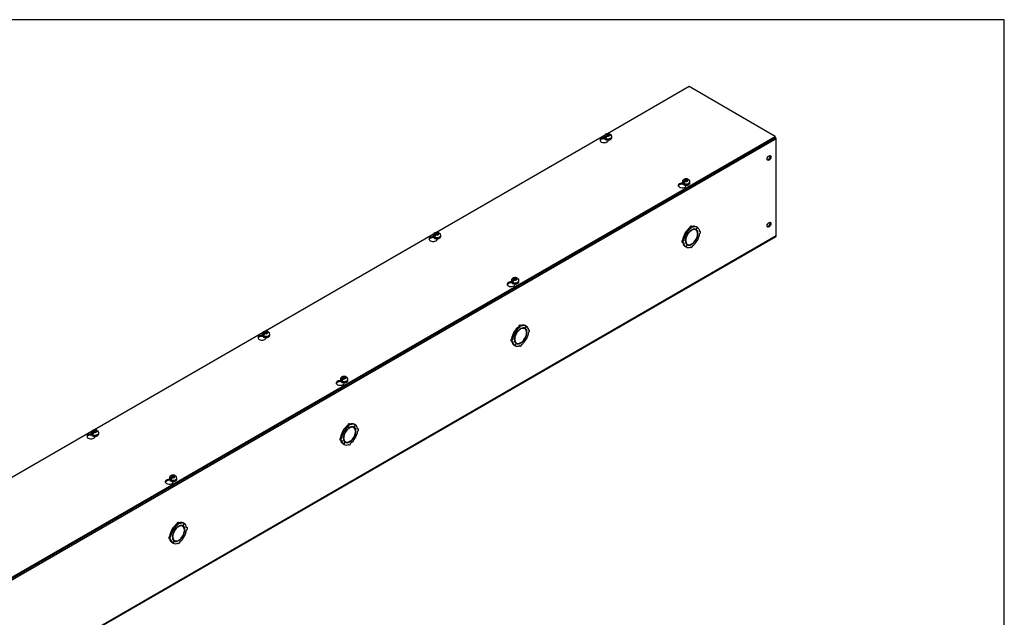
# Model space of a CAD drawing. Header units: inches. Extents: x 1 to 299, y -2 to 199.
# Tile 10 of 10: x 251 to 299, y 169 to 199. Entities that reach past the tile are written whole.
import ezdxf

# ---------------------------------------------------------------- set-up
doc = ezdxf.new("R2010")
doc.units = ezdxf.units.IN
doc.header["$MEASUREMENT"] = 0
for name, color, linetype in [('COM56309-3', 7, 'Continuous'), ('COM70723-6', 7, 'Continuous'), ('Default', 7, 'Continuous'), ('SCS19515', 7, 'Continuous')]:
    doc.layers.add(name, color=color, linetype=linetype)

# ---------------------------------------------------------------- blocks, each defined once
blk = doc.blocks.new('SE5')
at = {"layer": 'COM56309-3', "color": 7, "linetype": 'Continuous'}
for p, q in [((283.767, 195.607), (279.718, 193.27)), ((288.046, 193.137), (283.767, 195.607)), ((237.178, 163.768), (288.046, 193.137)), ((237.178, 163.722), (288.046, 193.09)), ((279.575, 193.187), (271.233, 188.371)), ((279.578, 193.014), (279.578, 193.023)), ((279.582, 193.017), (279.578, 193.014)), ((288.046, 193.09), (288.046, 193.137)), ((279.754, 192.93), (279.754, 192.959)), ((283.459, 190.773), (283.459, 190.782)), ((283.464, 190.776), (283.459, 190.773)), ((283.636, 190.689), (283.636, 190.718)), ((271.09, 188.288), (262.748, 183.472)), ((271.092, 188.115), (271.092, 188.124)), ((271.097, 188.118), (271.092, 188.115)), ((271.269, 188.031), (271.269, 188.06)), ((274.974, 185.874), (274.974, 185.883)), ((274.978, 185.877), (274.974, 185.874)), ((275.15, 185.79), (275.15, 185.819)), ((262.605, 183.389), (254.262, 178.573)), ((262.607, 183.216), (262.607, 183.225)), ((262.612, 183.219), (262.607, 183.216)), ((262.784, 183.132), (262.784, 183.161)), ((266.488, 180.975), (266.488, 180.984)), ((266.493, 180.978), (266.488, 180.975)), ((266.665, 180.891), (266.665, 180.92)), ((254.119, 178.49), (245.777, 173.674)), ((254.122, 178.317), (254.122, 178.326)), ((254.126, 178.32), (254.122, 178.317)), ((254.298, 178.233), (254.298, 178.262)), ((258.003, 176.077), (258.003, 176.085)), ((258.008, 176.079), (258.003, 176.077)), ((258.18, 175.992), (258.18, 176.021))]:
    blk.add_line(p, q, dxfattribs=at)
for centre, start_param, end_param in [((279.553, 192.945), 1.535805, 6.405229), ((279.553, 192.898), 1.448753, 2.938903), ((283.434, 190.704), 1.535805, 6.405229), ((283.434, 190.657), 1.448753, 2.941717), ((271.068, 188.046), 1.535805, 6.405229), ((271.068, 187.999), 1.448753, 2.938903), ((274.949, 185.805), 1.535805, 6.405229), ((274.949, 185.758), 1.448753, 2.941717), ((262.582, 183.147), 1.535805, 6.405229), ((262.582, 183.1), 1.448753, 2.938903), ((266.464, 180.906), 1.535805, 6.405229), ((266.464, 180.859), 1.448753, 2.941717), ((254.097, 178.248), 1.535805, 6.405229), ((254.097, 178.201), 1.448753, 2.938903), ((257.978, 176.007), 1.535805, 6.405229), ((257.978, 175.96), 1.448753, 2.941717)]:
    blk.add_ellipse(centre, major_axis=(0.203, 0), ratio=0.57735, start_param=start_param, end_param=end_param, dxfattribs=at)
at = {"layer": 'COM70723-6', "color": 7, "linetype": 'Continuous'}
for p, q in [((288.09, 193.02), (237.178, 163.626)), ((288.09, 188.215), (288.09, 193.02)), ((283.357, 190.765), (283.247, 190.702)), ((283.854, 188.569), (283.803, 188.599)), ((283.93, 188.649), (283.879, 188.678)), ((284.178, 188.626), (284.116, 188.518)), ((284.118, 188.517), (284.181, 188.625)), ((284.178, 188.626), (284.127, 188.656)), ((284.181, 188.625), (284.178, 188.626)), ((237.161, 158.782), (288.072, 188.175)), ((237.178, 158.821), (288.09, 188.215)), ((283.616, 188.299), (283.565, 188.328)), ((283.565, 188.328), (283.628, 188.292)), ((283.618, 188.303), (283.567, 188.332)), ((283.63, 188.296), (283.567, 188.332)), ((283.616, 188.299), (283.679, 188.263)), ((283.681, 188.266), (283.618, 188.303)), ((283.679, 188.263), (283.628, 188.292)), ((283.681, 188.266), (283.63, 188.296)), ((283.884, 188.467), (283.868, 188.476)), ((283.884, 188.467), (283.884, 188.487)), ((283.913, 188.503), (283.913, 188.483)), ((284.105, 188.496), (284.054, 188.525)), ((284.118, 188.517), (284.116, 188.518)), ((284.207, 188.333), (284.188, 188.344)), ((284.19, 188.323), (284.207, 188.333)), ((284.207, 188.301), (284.19, 188.29)), ((284.325, 188.421), (284.291, 188.441)), ((283.421, 187.885), (283.472, 187.856)), ((283.503, 187.961), (283.452, 187.991)), ((283.616, 187.652), (283.565, 187.681)), ((283.589, 187.976), (283.607, 187.987)), ((283.607, 187.954), (283.589, 187.944)), ((283.607, 187.987), (283.591, 187.996)), ((283.679, 187.76), (283.616, 187.652)), ((283.618, 187.651), (283.616, 187.652)), ((283.618, 187.651), (283.681, 187.759)), ((283.641, 187.811), (283.692, 187.781)), ((283.681, 187.759), (283.679, 187.76)), ((283.833, 187.648), (283.867, 187.628)), ((283.884, 187.773), (283.865, 187.785)), ((283.884, 187.773), (283.884, 187.794)), ((283.913, 187.81), (283.913, 187.79)), ((284.116, 188.01), (284.104, 188.018)), ((284.118, 188.014), (284.106, 188.021)), ((284.116, 188.01), (284.178, 187.974)), ((284.181, 187.978), (284.118, 188.014)), ((274.871, 185.866), (274.761, 185.803)), ((275.369, 183.67), (275.318, 183.7)), ((275.444, 183.75), (275.393, 183.779)), ((275.693, 183.727), (275.631, 183.619)), ((275.633, 183.618), (275.696, 183.726)), ((275.693, 183.727), (275.642, 183.757)), ((275.696, 183.726), (275.693, 183.727)), ((275.131, 183.4), (275.08, 183.429)), ((275.08, 183.429), (275.142, 183.393)), ((275.133, 183.404), (275.082, 183.433)), ((275.144, 183.397), (275.082, 183.433)), ((275.131, 183.4), (275.193, 183.364)), ((275.195, 183.367), (275.133, 183.404)), ((275.193, 183.364), (275.142, 183.393)), ((275.195, 183.367), (275.144, 183.397)), ((275.399, 183.568), (275.382, 183.577)), ((275.399, 183.568), (275.399, 183.588)), ((275.427, 183.604), (275.427, 183.584)), ((275.619, 183.597), (275.568, 183.626)), ((275.633, 183.618), (275.631, 183.619)), ((275.722, 183.434), (275.703, 183.445)), ((275.704, 183.424), (275.722, 183.434)), ((275.722, 183.402), (275.704, 183.391)), ((275.84, 183.522), (275.805, 183.542)), ((274.936, 182.987), (274.987, 182.957)), ((275.018, 183.062), (274.967, 183.092)), ((275.131, 182.753), (275.08, 182.782)), ((275.104, 183.077), (275.122, 183.088)), ((275.122, 183.055), (275.104, 183.045)), ((275.122, 183.088), (275.105, 183.097)), ((275.193, 182.861), (275.131, 182.753)), ((275.133, 182.752), (275.131, 182.753)), ((275.133, 182.752), (275.195, 182.86)), ((275.156, 182.912), (275.207, 182.882)), ((275.195, 182.86), (275.193, 182.861)), ((275.348, 182.749), (275.382, 182.729)), ((275.399, 182.874), (275.38, 182.886)), ((275.399, 182.874), (275.399, 182.895)), ((275.427, 182.911), (275.427, 182.891)), ((275.631, 183.112), (275.618, 183.119)), ((275.633, 183.115), (275.62, 183.122)), ((275.631, 183.112), (275.693, 183.075)), ((275.696, 183.079), (275.633, 183.115)), ((266.386, 180.967), (266.276, 180.904)), ((266.959, 178.851), (266.908, 178.88)), ((267.208, 178.828), (267.146, 178.72)), ((267.148, 178.719), (267.21, 178.827)), ((267.208, 178.828), (267.157, 178.858)), ((267.21, 178.827), (267.208, 178.828)), ((266.645, 178.501), (266.594, 178.53)), ((266.594, 178.53), (266.657, 178.495)), ((266.648, 178.505), (266.597, 178.534)), ((266.659, 178.498), (266.597, 178.534)), ((266.645, 178.501), (266.708, 178.465)), ((266.71, 178.468), (266.648, 178.505)), ((266.708, 178.465), (266.657, 178.495)), ((266.71, 178.468), (266.659, 178.498)), ((266.884, 178.771), (266.833, 178.801)), ((266.914, 178.669), (266.897, 178.678)), ((266.914, 178.669), (266.914, 178.689)), ((266.942, 178.705), (266.942, 178.685)), ((267.134, 178.698), (267.083, 178.727)), ((267.148, 178.719), (267.146, 178.72)), ((267.237, 178.535), (267.218, 178.546)), ((267.219, 178.525), (267.237, 178.535)), ((267.237, 178.503), (267.219, 178.492)), ((267.354, 178.623), (267.32, 178.643)), ((266.45, 178.088), (266.501, 178.058)), ((266.533, 178.163), (266.482, 178.193)), ((266.645, 177.854), (266.594, 177.883)), ((266.619, 178.178), (266.636, 178.189)), ((266.636, 178.156), (266.619, 178.146)), ((266.636, 178.189), (266.62, 178.198)), ((266.708, 177.962), (266.645, 177.854)), ((266.648, 177.853), (266.645, 177.854)), ((266.648, 177.853), (266.71, 177.961)), ((266.671, 178.013), (266.722, 177.983)), ((266.71, 177.961), (266.708, 177.962)), ((266.862, 177.85), (266.897, 177.83)), ((266.914, 177.975), (266.894, 177.987)), ((266.914, 177.975), (266.914, 177.996)), ((266.942, 178.012), (266.942, 177.992)), ((267.146, 178.213), (267.133, 178.22)), ((267.148, 178.216), (267.135, 178.223)), ((267.146, 178.213), (267.208, 178.176)), ((267.21, 178.18), (267.148, 178.216)), ((257.901, 176.068), (257.791, 176.005)), ((258.474, 173.952), (258.423, 173.981)), ((258.723, 173.929), (258.66, 173.821)), ((258.662, 173.82), (258.725, 173.928)), ((258.723, 173.929), (258.672, 173.959)), ((258.725, 173.928), (258.723, 173.929)), ((258.16, 173.602), (258.109, 173.631)), ((258.109, 173.631), (258.172, 173.596)), ((258.163, 173.606), (258.112, 173.635)), ((258.174, 173.599), (258.112, 173.635)), ((258.16, 173.602), (258.223, 173.566)), ((258.225, 173.569), (258.163, 173.606)), ((258.223, 173.566), (258.172, 173.596)), ((258.225, 173.569), (258.174, 173.599)), ((258.398, 173.872), (258.347, 173.902)), ((258.428, 173.77), (258.412, 173.779)), ((258.428, 173.77), (258.428, 173.79)), ((258.457, 173.807), (258.457, 173.786)), ((258.649, 173.799), (258.598, 173.828)), ((258.662, 173.82), (258.66, 173.821)), ((258.752, 173.636), (258.732, 173.647)), ((258.734, 173.626), (258.752, 173.636)), ((258.752, 173.604), (258.734, 173.593)), ((258.869, 173.724), (258.835, 173.744)), ((257.965, 173.189), (258.016, 173.159)), ((258.047, 173.264), (257.996, 173.294)), ((258.16, 172.955), (258.109, 172.984)), ((258.133, 173.279), (258.151, 173.29)), ((258.151, 173.257), (258.133, 173.247)), ((258.151, 173.29), (258.135, 173.299)), ((258.223, 173.063), (258.16, 172.955)), ((258.163, 172.954), (258.16, 172.955)), ((258.163, 172.954), (258.225, 173.062)), ((258.185, 173.114), (258.236, 173.084)), ((258.225, 173.062), (258.223, 173.063)), ((258.377, 172.951), (258.411, 172.931)), ((258.428, 173.076), (258.409, 173.088)), ((258.428, 173.076), (258.428, 173.097)), ((258.457, 173.113), (258.457, 173.093)), ((258.66, 173.314), (258.648, 173.321)), ((258.662, 173.317), (258.65, 173.324)), ((258.66, 173.314), (258.723, 173.277)), ((258.725, 173.281), (258.662, 173.317))]:
    blk.add_line(p, q, dxfattribs=at)
for centre, major_axis, start_param, end_param in [((288.029, 193.055), (0.043, -0.0745), 0.785398, 2.079418), ((287.696, 192.093), (0.066, 0.115), 3.44948, 5.975298), ((283.847, 188.168), (0.281, 0.487), 0.896739, 1.566433), ((283.847, 188.624), (-0.0312, -0.0541), 3.141593, 5.497787), ((283.898, 188.595), (-0.0313, -0.0541), 2.356194, 5.497787), ((283.847, 188.168), (0.281, 0.487), 0.004363, 0.620067), ((283.898, 188.138), (0.281, 0.487), 0.004363, 0.674057), ((283.898, 188.138), (0.281, 0.487), 5.609128, 6.278822), ((287.696, 188.78), (0.066, 0.115), 3.44948, 5.975298), ((283.847, 188.168), (-0.281, -0.487), 4.716752, 5.386446), ((283.898, 188.138), (-0.281, -0.487), 4.716752, 5.386446), ((283.898, 188.138), (-0.219, -0.379), 4.716752, 5.452057), ((283.898, 188.138), (-0.206, -0.357), 3.975495, 5.449283), ((283.898, 188.138), (0.281, 0.487), 0.896739, 1.566433), ((283.847, 188.168), (-0.206, -0.357), 4.707761, 4.717017), ((283.898, 188.138), (0.219, 0.379), 0.831128, 1.566433), ((283.898, 188.138), (-0.206, -0.357), 2.404698, 3.878487), ((283.898, 188.138), (0.219, 0.379), 0.004363, 0.739668), ((283.898, 188.138), (0.206, 0.357), 3.975495, 5.449283), ((283.847, 188.168), (-0.206, -0.357), 3.141593, 3.271499), ((283.847, 188.168), (0.219, 0.379), 5.920402, 6.166551), ((283.898, 188.138), (0.219, 0.379), 5.543517, 6.278822), ((283.898, 188.138), (0.219, 0.379), 4.716752, 5.452057), ((283.898, 188.138), (0.281, 0.487), 4.716752, 5.386446), ((284.294, 188.367), (-0.0312, -0.0541), 0.785398, 3.926991), ((288.029, 188.25), (-0.043, 0.0745), 3.141593, 3.926991), ((283.452, 187.94), (0.0312, 0.0541), 0.785398, 3.141593), ((283.847, 188.168), (-0.281, -0.487), 5.663118, 6.278822), ((283.503, 187.91), (0.0312, 0.0541), 0.785398, 3.926991), ((283.898, 188.138), (-0.281, -0.487), 5.609128, 6.278822), ((283.898, 188.138), (-0.219, -0.379), 5.543517, 6.278822), ((283.898, 188.138), (0.206, 0.357), 2.404698, 3.878487), ((283.847, 188.168), (0.206, 0.357), 3.011687, 3.141593), ((283.898, 188.138), (-0.281, -0.487), 0.004363, 0.674057), ((283.847, 188.168), (-0.219, -0.379), 0.116634, 0.362783), ((283.898, 188.138), (-0.219, -0.379), 0.004363, 0.739668), ((283.898, 187.682), (0.0312, 0.0541), 2.356194, 5.497787), ((283.898, 188.138), (-0.219, -0.379), 0.831128, 1.566433), ((283.898, 188.138), (-0.281, -0.487), 0.896739, 1.566433), ((275.362, 183.269), (0.281, 0.487), 0.896739, 1.566433), ((275.362, 183.725), (-0.0313, -0.0541), 3.141593, 5.497787), ((275.413, 183.696), (-0.0313, -0.0541), 2.356194, 5.497787), ((275.362, 183.269), (0.281, 0.487), 0.004363, 0.620067), ((275.413, 183.239), (0.281, 0.487), 0.004363, 0.674057), ((275.413, 183.239), (0.281, 0.487), 5.609128, 6.278822), ((275.362, 183.269), (-0.281, -0.487), 4.716752, 5.386446), ((275.413, 183.239), (-0.281, -0.487), 4.716752, 5.386446), ((275.413, 183.239), (-0.219, -0.379), 4.716752, 5.452057), ((275.413, 183.239), (-0.206, -0.357), 3.975495, 5.449283), ((275.413, 183.239), (0.281, 0.487), 0.896739, 1.566433), ((275.362, 183.269), (-0.206, -0.357), 4.707761, 4.717017), ((275.413, 183.239), (0.219, 0.379), 0.831128, 1.566433), ((275.413, 183.239), (-0.206, -0.357), 2.404698, 3.878487), ((275.413, 183.239), (0.219, 0.379), 0.004363, 0.739668), ((275.413, 183.239), (0.206, 0.357), 3.975495, 5.449283), ((275.362, 183.269), (-0.206, -0.357), 3.141593, 3.271499), ((275.362, 183.269), (0.219, 0.379), 5.920402, 6.166551), ((275.413, 183.239), (0.219, 0.379), 5.543517, 6.278822), ((275.413, 183.239), (0.219, 0.379), 4.716752, 5.452057), ((275.413, 183.239), (0.281, 0.487), 4.716752, 5.386446), ((275.808, 183.468), (-0.0313, -0.0541), 0.785398, 3.926991), ((274.967, 183.041), (0.0312, 0.0541), 0.785398, 3.141593), ((275.362, 183.269), (-0.281, -0.487), 5.663118, 6.278822), ((275.018, 183.011), (0.0312, 0.0541), 0.785398, 3.926991), ((275.413, 183.239), (-0.281, -0.487), 5.609128, 6.278822), ((275.413, 183.239), (-0.219, -0.379), 5.543517, 6.278822), ((275.413, 183.239), (0.206, 0.357), 2.404698, 3.878487), ((275.362, 183.269), (0.206, 0.357), 3.011687, 3.141593), ((275.413, 183.239), (-0.281, -0.487), 0.004363, 0.674057), ((275.362, 183.269), (-0.219, -0.379), 0.116634, 0.362783), ((275.413, 183.239), (-0.219, -0.379), 0.004363, 0.739668), ((275.413, 182.783), (0.0312, 0.0541), 2.356194, 5.497787), ((275.413, 183.239), (-0.219, -0.379), 0.831128, 1.566433), ((275.413, 183.239), (-0.281, -0.487), 0.896739, 1.566433), ((266.877, 178.826), (-0.0313, -0.0541), 3.141593, 5.497787), ((266.928, 178.797), (-0.0313, -0.0541), 2.356194, 5.497787), ((266.877, 178.37), (0.281, 0.487), 0.004363, 0.620067), ((266.928, 178.34), (0.281, 0.487), 0.004363, 0.674057), ((266.928, 178.34), (0.281, 0.487), 5.609128, 6.278822), ((266.877, 178.37), (-0.281, -0.487), 4.716752, 5.386446), ((266.928, 178.34), (-0.281, -0.487), 4.716752, 5.386446), ((266.877, 178.37), (0.281, 0.487), 0.896739, 1.566433), ((266.928, 178.34), (-0.219, -0.379), 4.716752, 5.452057), ((266.928, 178.34), (-0.206, -0.357), 3.975495, 5.449283), ((266.928, 178.34), (0.281, 0.487), 0.896739, 1.566433), ((266.877, 178.37), (-0.206, -0.357), 4.707761, 4.717017), ((266.928, 178.34), (0.219, 0.379), 0.831128, 1.566433), ((266.928, 178.34), (-0.206, -0.357), 2.404698, 3.878487), ((266.928, 178.34), (0.219, 0.379), 0.004363, 0.739668), ((266.928, 178.34), (0.206, 0.357), 3.975495, 5.449283), ((266.877, 178.37), (-0.206, -0.357), 3.141593, 3.271499), ((266.877, 178.37), (0.219, 0.379), 5.920402, 6.166551), ((266.928, 178.34), (0.219, 0.379), 5.543517, 6.278822), ((266.928, 178.34), (0.219, 0.379), 4.716752, 5.452057), ((266.928, 178.34), (0.281, 0.487), 4.716752, 5.386446), ((267.323, 178.569), (-0.0313, -0.0541), 0.785398, 3.926991), ((266.482, 178.142), (0.0313, 0.0541), 0.785398, 3.141593), ((266.877, 178.37), (-0.281, -0.487), 5.663118, 6.278822), ((266.533, 178.112), (0.0312, 0.0541), 0.785398, 3.926991), ((266.928, 178.34), (-0.281, -0.487), 5.609128, 6.278822), ((266.928, 178.34), (-0.219, -0.379), 5.543517, 6.278822), ((266.928, 178.34), (0.206, 0.357), 2.404698, 3.878487), ((266.877, 178.37), (0.206, 0.357), 3.011687, 3.141593), ((266.928, 178.34), (-0.281, -0.487), 0.004363, 0.674057), ((266.877, 178.37), (-0.219, -0.379), 0.116634, 0.362783), ((266.928, 178.34), (-0.219, -0.379), 0.004363, 0.739668), ((266.928, 177.884), (0.0312, 0.0541), 2.356194, 5.497787), ((266.928, 178.34), (-0.219, -0.379), 0.831128, 1.566433), ((266.928, 178.34), (-0.281, -0.487), 0.896739, 1.566433), ((258.392, 173.927), (-0.0313, -0.0541), 3.141593, 5.497787), ((258.443, 173.898), (-0.0313, -0.0541), 2.356194, 5.497787), ((258.392, 173.471), (0.281, 0.487), 0.004363, 0.620067), ((258.443, 173.441), (0.281, 0.487), 0.004363, 0.674057), ((258.443, 173.441), (0.281, 0.487), 5.609128, 6.278822), ((258.392, 173.471), (-0.281, -0.487), 4.716752, 5.386446), ((258.443, 173.441), (-0.281, -0.487), 4.716752, 5.386446), ((258.392, 173.471), (0.281, 0.487), 0.896739, 1.566433), ((258.443, 173.441), (-0.219, -0.379), 4.716752, 5.452057), ((258.443, 173.441), (-0.206, -0.357), 3.975495, 5.449283), ((258.443, 173.441), (0.281, 0.487), 0.896739, 1.566433), ((258.392, 173.471), (-0.206, -0.357), 4.707761, 4.717017), ((258.443, 173.441), (0.219, 0.379), 0.831128, 1.566433), ((258.443, 173.441), (-0.206, -0.357), 2.404698, 3.878487), ((258.443, 173.441), (0.219, 0.379), 0.004363, 0.739668), ((258.443, 173.441), (0.206, 0.357), 3.975495, 5.449283), ((258.392, 173.471), (-0.206, -0.357), 3.141593, 3.271499), ((258.392, 173.471), (0.219, 0.379), 5.920402, 6.166551), ((258.443, 173.441), (0.219, 0.379), 5.543517, 6.278822), ((258.443, 173.441), (0.219, 0.379), 4.716752, 5.452057), ((258.443, 173.441), (0.281, 0.487), 4.716752, 5.386446), ((258.838, 173.67), (-0.0313, -0.0541), 0.785398, 3.926991), ((257.996, 173.243), (0.0313, 0.0541), 0.785398, 3.141593), ((258.392, 173.471), (-0.281, -0.487), 5.663118, 6.278822), ((258.047, 173.213), (0.0312, 0.0541), 0.785398, 3.926991), ((258.443, 173.441), (-0.281, -0.487), 5.609128, 6.278822), ((258.443, 173.441), (-0.219, -0.379), 5.543517, 6.278822), ((258.443, 173.441), (0.206, 0.357), 2.404698, 3.878487), ((258.392, 173.471), (0.206, 0.357), 3.011687, 3.141593), ((258.443, 173.441), (-0.281, -0.487), 0.004363, 0.674057), ((258.392, 173.471), (-0.219, -0.379), 0.116634, 0.362783), ((258.443, 173.441), (-0.219, -0.379), 0.004363, 0.739668), ((258.443, 172.985), (0.0312, 0.0541), 2.356194, 5.497787), ((258.443, 173.441), (-0.219, -0.379), 0.831128, 1.566433), ((258.443, 173.441), (-0.281, -0.487), 0.896739, 1.566433)]:
    blk.add_ellipse(centre, major_axis=major_axis, ratio=0.57735, start_param=start_param, end_param=end_param, dxfattribs=at)
for centre in [(287.737, 192.069), (287.737, 188.757)]:
    blk.add_ellipse(centre, major_axis=(0.066, 0.115), ratio=0.57735, dxfattribs=at)
at = {"layer": 'SCS19515', "color": 7, "linetype": 'Continuous'}
for p, q in [((279.558, 193.125), (279.558, 193.076)), ((279.665, 193.116), (279.594, 193.074)), ((279.689, 193.191), (279.658, 193.173)), ((279.689, 193.231), (279.759, 193.231)), ((279.689, 193.191), (279.689, 193.231)), ((279.689, 193.191), (279.689, 193.14)), ((279.689, 193.17), (279.759, 193.17)), ((279.701, 193.148), (279.732, 193.166)), ((279.801, 193.166), (279.732, 193.166)), ((279.79, 193.249), (279.759, 193.231)), ((279.759, 193.17), (279.759, 193.231)), ((279.801, 193.194), (279.759, 193.17)), ((279.801, 193.206), (279.832, 193.224)), ((279.801, 193.206), (279.801, 193.166)), ((279.933, 193.076), (279.933, 193.125)), ((283.439, 190.884), (283.439, 190.835)), ((283.547, 190.875), (283.475, 190.834)), ((283.57, 190.95), (283.54, 190.932)), ((283.57, 190.99), (283.64, 190.99)), ((283.57, 190.95), (283.57, 190.99)), ((283.57, 190.95), (283.57, 190.899)), ((283.57, 190.929), (283.64, 190.929)), ((283.582, 190.907), (283.613, 190.925)), ((283.682, 190.925), (283.613, 190.925)), ((283.671, 191.008), (283.64, 190.99)), ((283.64, 190.929), (283.64, 190.99)), ((283.682, 190.953), (283.64, 190.929)), ((283.682, 190.965), (283.713, 190.983)), ((283.682, 190.965), (283.682, 190.925)), ((283.814, 190.835), (283.814, 190.884)), ((271.072, 188.226), (271.072, 188.177)), ((271.18, 188.217), (271.109, 188.175)), ((271.204, 188.292), (271.173, 188.274)), ((271.204, 188.332), (271.273, 188.332)), ((271.204, 188.292), (271.204, 188.332)), ((271.204, 188.292), (271.204, 188.241)), ((271.204, 188.271), (271.273, 188.271)), ((271.216, 188.249), (271.246, 188.267)), ((271.316, 188.267), (271.246, 188.267)), ((271.304, 188.35), (271.273, 188.332)), ((271.273, 188.271), (271.273, 188.332)), ((271.316, 188.295), (271.273, 188.271)), ((271.316, 188.307), (271.347, 188.325)), ((271.316, 188.307), (271.316, 188.267)), ((271.447, 188.177), (271.447, 188.226)), ((274.954, 185.985), (274.954, 185.936)), ((275.061, 185.976), (274.99, 185.935)), ((275.085, 186.051), (275.054, 186.033)), ((275.085, 186.091), (275.155, 186.091)), ((275.085, 186.051), (275.085, 186.091)), ((275.085, 186.051), (275.085, 186)), ((275.085, 186.03), (275.155, 186.03)), ((275.097, 186.008), (275.128, 186.026)), ((275.197, 186.026), (275.128, 186.026)), ((275.186, 186.109), (275.155, 186.091)), ((275.155, 186.03), (275.155, 186.091)), ((275.197, 186.054), (275.155, 186.03)), ((275.197, 186.066), (275.228, 186.084)), ((275.197, 186.066), (275.197, 186.026)), ((275.329, 185.936), (275.329, 185.985)), ((262.587, 183.327), (262.587, 183.278)), ((262.695, 183.318), (262.623, 183.276)), ((262.719, 183.393), (262.688, 183.375)), ((262.719, 183.433), (262.788, 183.433)), ((262.719, 183.393), (262.719, 183.433)), ((262.719, 183.393), (262.719, 183.342)), ((262.719, 183.372), (262.788, 183.372)), ((262.73, 183.35), (262.761, 183.368)), ((262.831, 183.368), (262.761, 183.368)), ((262.819, 183.451), (262.788, 183.433)), ((262.788, 183.372), (262.788, 183.433)), ((262.831, 183.396), (262.788, 183.372)), ((262.831, 183.408), (262.861, 183.426)), ((262.831, 183.408), (262.831, 183.368)), ((262.962, 183.278), (262.962, 183.327)), ((266.468, 181.086), (266.468, 181.037)), ((266.576, 181.077), (266.505, 181.036)), ((266.6, 181.152), (266.569, 181.134)), ((266.6, 181.192), (266.67, 181.192)), ((266.6, 181.152), (266.6, 181.192)), ((266.6, 181.152), (266.6, 181.101)), ((266.6, 181.131), (266.67, 181.131)), ((266.612, 181.11), (266.642, 181.127)), ((266.712, 181.127), (266.642, 181.127)), ((266.7, 181.21), (266.67, 181.192)), ((266.67, 181.131), (266.67, 181.192)), ((266.712, 181.155), (266.67, 181.131)), ((266.712, 181.167), (266.743, 181.185)), ((266.712, 181.167), (266.712, 181.127)), ((266.843, 181.037), (266.843, 181.086)), ((254.102, 178.428), (254.102, 178.379)), ((254.21, 178.419), (254.138, 178.377)), ((254.233, 178.494), (254.203, 178.476)), ((254.233, 178.534), (254.303, 178.534)), ((254.233, 178.494), (254.233, 178.534)), ((254.233, 178.494), (254.233, 178.443)), ((254.233, 178.473), (254.303, 178.473)), ((254.245, 178.451), (254.276, 178.469)), ((254.345, 178.469), (254.276, 178.469)), ((254.334, 178.552), (254.303, 178.534)), ((254.303, 178.473), (254.303, 178.534)), ((254.345, 178.497), (254.303, 178.473)), ((254.345, 178.509), (254.376, 178.527)), ((254.345, 178.509), (254.345, 178.469)), ((254.477, 178.379), (254.477, 178.428)), ((257.983, 176.187), (257.983, 176.138)), ((258.091, 176.178), (258.019, 176.137)), ((258.115, 176.253), (258.084, 176.235)), ((258.115, 176.293), (258.184, 176.293)), ((258.115, 176.253), (258.115, 176.293)), ((258.115, 176.253), (258.115, 176.202)), ((258.115, 176.232), (258.184, 176.232)), ((258.126, 176.211), (258.157, 176.228)), ((258.227, 176.228), (258.157, 176.228)), ((258.215, 176.311), (258.184, 176.293)), ((258.184, 176.232), (258.184, 176.293)), ((258.227, 176.256), (258.184, 176.232)), ((258.227, 176.268), (258.257, 176.286)), ((258.227, 176.268), (258.227, 176.228)), ((258.358, 176.138), (258.358, 176.187))]:
    blk.add_line(p, q, dxfattribs=at)
for centre, radius, start, end in [((279.736, 193.052), 0.144, 122.6431, 170.9725), ((279.778, 193.027), 0.144, 122.6435, 170.9722), ((279.807, 193.127), 0.125, 359.3836, 52.6498), ((283.617, 190.811), 0.144, 122.6431, 170.9725), ((283.66, 190.787), 0.144, 122.6435, 170.9722), ((283.688, 190.886), 0.125, 359.3836, 52.6498), ((271.251, 188.153), 0.144, 122.6431, 170.9725), ((271.293, 188.128), 0.144, 122.6435, 170.9722), ((271.322, 188.228), 0.125, 359.3836, 52.6498), ((275.132, 185.912), 0.144, 122.6431, 170.9725), ((275.174, 185.888), 0.144, 122.6435, 170.9722), ((275.203, 185.987), 0.125, 359.3836, 52.6498), ((262.765, 183.254), 0.144, 122.6431, 170.9725), ((262.808, 183.229), 0.144, 122.6435, 170.9722), ((262.836, 183.329), 0.125, 359.3836, 52.6498), ((266.647, 181.013), 0.144, 122.6431, 170.9725), ((266.689, 180.989), 0.144, 122.6435, 170.9722), ((266.718, 181.088), 0.125, 359.3836, 52.6498), ((254.28, 178.355), 0.144, 122.6431, 170.9725), ((254.322, 178.33), 0.144, 122.6435, 170.9722), ((254.351, 178.43), 0.125, 359.3836, 52.6498), ((258.161, 176.114), 0.144, 122.6431, 170.9725), ((258.204, 176.09), 0.144, 122.6435, 170.9722), ((258.233, 176.189), 0.125, 359.3836, 52.6498)]:
    blk.add_arc(centre, radius, start, end, dxfattribs=at)
for centre, major_axis, start_param, end_param in [((279.745, 193.125), (0.187, 0), 3.141683, 6.283185), ((279.745, 193.076), (-0.187, 0), 0, 3.141593), ((279.745, 193.137), (-0.186, 0), 0.623612, 0.947184), ((279.745, 193.198), (0.0975, 0), 1.098165, 3.614224), ((279.745, 193.198), (-0.0975, 0), 1.098165, 3.614224), ((279.745, 193.125), (0.187, 0), 0, 0.000524), ((283.626, 190.958), (0.0975, 0), 1.098165, 3.614224), ((283.626, 190.884), (0.187, 0), 3.141683, 6.283185), ((283.626, 190.835), (-0.187, 0), 0, 3.141593), ((283.626, 190.896), (-0.186, 0), 0.623612, 0.947184), ((283.626, 190.958), (-0.0975, 0), 1.098165, 3.614224), ((283.626, 190.884), (0.187, 0), 0, 0.000524), ((271.26, 188.226), (0.187, 0), 3.141683, 6.283185), ((271.26, 188.177), (-0.187, 0), 0, 3.141593), ((271.26, 188.238), (-0.186, 0), 0.623612, 0.947184), ((271.26, 188.299), (0.0975, 0), 1.098165, 3.614224), ((271.26, 188.299), (-0.0975, 0), 1.098165, 3.614224), ((271.26, 188.226), (0.187, 0), 0, 0.000524), ((275.141, 185.985), (0.188, 0), 3.141683, 6.283185), ((275.141, 185.936), (-0.187, 0), 0, 3.141593), ((275.141, 185.997), (-0.186, 0), 0.623612, 0.947184), ((275.141, 186.059), (0.0975, 0), 1.098165, 3.614224), ((275.141, 186.059), (-0.0975, 0), 1.098165, 3.614224), ((275.141, 185.985), (0.188, 0), 0, 0.000524), ((262.775, 183.327), (0.188, 0), 3.141683, 6.283185), ((262.775, 183.278), (-0.187, 0), 0, 3.141593), ((262.775, 183.339), (-0.186, 0), 0.623612, 0.947184), ((262.775, 183.401), (0.0975, 0), 1.098165, 3.614224), ((262.775, 183.401), (-0.0975, 0), 1.098165, 3.614224), ((262.775, 183.327), (0.188, 0), 0, 0.000524), ((266.656, 181.086), (0.187, 0), 3.141683, 6.283185), ((266.656, 181.037), (-0.187, 0), 0, 3.141593), ((266.656, 181.098), (-0.186, 0), 0.623612, 0.947184), ((266.656, 181.16), (0.0975, 0), 1.098165, 3.614224), ((266.656, 181.16), (-0.0975, 0), 1.098165, 3.614224), ((266.656, 181.086), (0.187, 0), 0, 0.000524), ((254.289, 178.428), (0.188, 0), 3.141683, 6.283185), ((254.289, 178.379), (-0.187, 0), 0, 3.141593), ((254.289, 178.44), (-0.186, 0), 0.623612, 0.947184), ((254.289, 178.502), (0.0975, 0), 1.098165, 3.614224), ((254.289, 178.502), (-0.0975, 0), 1.098165, 3.614224), ((254.289, 178.428), (0.188, 0), 0, 0.000524), ((258.171, 176.187), (0.187, 0), 3.141683, 6.283185), ((258.171, 176.138), (-0.187, 0), 0, 3.141593), ((258.171, 176.199), (-0.186, 0), 0.623612, 0.947184), ((258.171, 176.261), (0.0975, 0), 1.098165, 3.614224), ((258.171, 176.261), (-0.0975, 0), 1.098165, 3.614224), ((258.171, 176.187), (0.187, 0), 0, 0.000524)]:
    blk.add_ellipse(centre, major_axis=major_axis, ratio=0.57735, start_param=start_param, end_param=end_param, dxfattribs=at)
for points, knots in [([(279.558, 193.076), (279.558, 193.075), (279.557, 193.067), (279.561, 193.051), (279.57, 193.03), (279.586, 193.011), (279.606, 192.994), (279.632, 192.98), (279.662, 192.968), (279.695, 192.961), (279.729, 192.957), (279.764, 192.957), (279.798, 192.961), (279.831, 192.969), (279.86, 192.981), (279.887, 192.996), (279.907, 193.014), (279.922, 193.034), (279.931, 193.054), (279.932, 193.067), (279.932, 193.075)], [0, 0, 0, 0, 0.004974, 0.060124, 0.114868, 0.17102, 0.229563, 0.290001, 0.35118, 0.412255, 0.473139, 0.533939, 0.594822, 0.655919, 0.717429, 0.779508, 0.842098, 0.897785, 0.951267, 1, 1, 1, 1]), ([(279.832, 193.255), (279.829, 193.257), (279.817, 193.262), (279.791, 193.268), (279.757, 193.272), (279.722, 193.271), (279.687, 193.265), (279.654, 193.255), (279.626, 193.24), (279.602, 193.222), (279.582, 193.201), (279.568, 193.178), (279.559, 193.151), (279.558, 193.135), (279.558, 193.125)], [0, 0, 0, 0, 0.024935, 0.118527, 0.212927, 0.307783, 0.40402, 0.502787, 0.594108, 0.68142, 0.764212, 0.843854, 0.921768, 1, 1, 1, 1]), ([(279.854, 193.225), (279.853, 193.228), (279.852, 193.232), (279.85, 193.239), (279.848, 193.242), (279.844, 193.247), (279.842, 193.25), (279.837, 193.253), (279.834, 193.255), (279.829, 193.257), (279.825, 193.258), (279.819, 193.258), (279.815, 193.258), (279.808, 193.257), (279.805, 193.255), (279.797, 193.253), (279.793, 193.251), (279.79, 193.249)], [0, 0, 0, 0, 0.125, 0.125, 0.25, 0.25, 0.375, 0.375, 0.5, 0.5, 0.625, 0.625, 0.75, 0.75, 0.875, 0.875, 1, 1, 1, 1]), ([(279.832, 193.224), (279.836, 193.226), (279.84, 193.228), (279.847, 193.231), (279.851, 193.232), (279.858, 193.233), (279.861, 193.233), (279.868, 193.233), (279.871, 193.232), (279.877, 193.23), (279.88, 193.229), (279.882, 193.227), (279.883, 193.226), (279.883, 193.226)], [0, 0, 0, 0, 0.125, 0.125, 0.25, 0.25, 0.375, 0.375, 0.5, 0.5, 0.625, 0.625, 0.6404834, 0.6404834, 0.6404834, 0.6404834]), ([(283.713, 191.014), (283.71, 191.016), (283.698, 191.021), (283.672, 191.027), (283.638, 191.031), (283.603, 191.03), (283.568, 191.025), (283.536, 191.014), (283.507, 191), (283.483, 190.982), (283.464, 190.96), (283.45, 190.937), (283.441, 190.911), (283.44, 190.894), (283.439, 190.884)], [0, 0, 0, 0, 0.024935, 0.118527, 0.212927, 0.307783, 0.40402, 0.502787, 0.594108, 0.68142, 0.764212, 0.843854, 0.921768, 1, 1, 1, 1]), ([(283.735, 190.984), (283.735, 190.988), (283.734, 190.991), (283.731, 190.998), (283.729, 191.001), (283.726, 191.006), (283.723, 191.009), (283.718, 191.012), (283.716, 191.014), (283.71, 191.016), (283.707, 191.017), (283.7, 191.017), (283.697, 191.017), (283.69, 191.016), (283.686, 191.015), (283.678, 191.012), (283.675, 191.01), (283.671, 191.008)], [0, 0, 0, 0, 0.125, 0.125, 0.25, 0.25, 0.375, 0.375, 0.5, 0.5, 0.625, 0.625, 0.75, 0.75, 0.875, 0.875, 1, 1, 1, 1]), ([(283.439, 190.835), (283.439, 190.834), (283.438, 190.827), (283.442, 190.81), (283.452, 190.789), (283.467, 190.77), (283.488, 190.753), (283.513, 190.739), (283.543, 190.728), (283.576, 190.72), (283.61, 190.716), (283.645, 190.716), (283.679, 190.72), (283.712, 190.728), (283.742, 190.74), (283.768, 190.755), (283.789, 190.773), (283.803, 190.793), (283.812, 190.814), (283.813, 190.827), (283.814, 190.834)], [0, 0, 0, 0, 0.004974, 0.060124, 0.114868, 0.17102, 0.229563, 0.290001, 0.35118, 0.412255, 0.473139, 0.533939, 0.594822, 0.655919, 0.717429, 0.779508, 0.842098, 0.897785, 0.951267, 1, 1, 1, 1]), ([(283.713, 190.983), (283.717, 190.985), (283.721, 190.987), (283.728, 190.99), (283.732, 190.991), (283.739, 190.992), (283.743, 190.993), (283.749, 190.992), (283.752, 190.992), (283.758, 190.989), (283.761, 190.988), (283.764, 190.986), (283.764, 190.986), (283.764, 190.985)], [0, 0, 0, 0, 0.125, 0.125, 0.25, 0.25, 0.375, 0.375, 0.5, 0.5, 0.625, 0.625, 0.6404834, 0.6404834, 0.6404834, 0.6404834]), ([(271.073, 188.177), (271.073, 188.176), (271.072, 188.168), (271.076, 188.152), (271.085, 188.131), (271.101, 188.112), (271.121, 188.095), (271.147, 188.081), (271.177, 188.069), (271.209, 188.062), (271.244, 188.058), (271.279, 188.058), (271.313, 188.062), (271.345, 188.07), (271.375, 188.082), (271.401, 188.097), (271.422, 188.115), (271.437, 188.135), (271.446, 188.155), (271.447, 188.168), (271.447, 188.176)], [0, 0, 0, 0, 0.004974, 0.060124, 0.114868, 0.17102, 0.229563, 0.290001, 0.35118, 0.412255, 0.473139, 0.533939, 0.594822, 0.655919, 0.717429, 0.779508, 0.842098, 0.897785, 0.951267, 1, 1, 1, 1]), ([(271.346, 188.356), (271.344, 188.358), (271.332, 188.363), (271.306, 188.369), (271.272, 188.373), (271.236, 188.372), (271.202, 188.366), (271.169, 188.356), (271.14, 188.341), (271.116, 188.323), (271.097, 188.302), (271.083, 188.279), (271.074, 188.253), (271.073, 188.236), (271.073, 188.226)], [0, 0, 0, 0, 0.024935, 0.118527, 0.212927, 0.307783, 0.40402, 0.502787, 0.594108, 0.68142, 0.764212, 0.843854, 0.921768, 1, 1, 1, 1]), ([(271.369, 188.326), (271.368, 188.329), (271.367, 188.333), (271.364, 188.34), (271.363, 188.343), (271.359, 188.348), (271.357, 188.351), (271.352, 188.354), (271.349, 188.356), (271.343, 188.358), (271.34, 188.359), (271.334, 188.359), (271.33, 188.359), (271.323, 188.358), (271.319, 188.356), (271.312, 188.354), (271.308, 188.352), (271.304, 188.35)], [0, 0, 0, 0, 0.125, 0.125, 0.25, 0.25, 0.375, 0.375, 0.5, 0.5, 0.625, 0.625, 0.75, 0.75, 0.875, 0.875, 1, 1, 1, 1]), ([(271.347, 188.325), (271.35, 188.327), (271.354, 188.329), (271.362, 188.332), (271.365, 188.333), (271.373, 188.334), (271.376, 188.335), (271.383, 188.334), (271.386, 188.333), (271.392, 188.331), (271.394, 188.33), (271.397, 188.328), (271.397, 188.327), (271.398, 188.327)], [0, 0, 0, 0, 0.125, 0.125, 0.25, 0.25, 0.375, 0.375, 0.5, 0.5, 0.625, 0.625, 0.6404834, 0.6404834, 0.6404834, 0.6404834]), ([(275.228, 186.115), (275.225, 186.117), (275.213, 186.122), (275.187, 186.128), (275.153, 186.132), (275.118, 186.131), (275.083, 186.126), (275.05, 186.115), (275.022, 186.101), (274.998, 186.083), (274.978, 186.061), (274.965, 186.038), (274.955, 186.012), (274.954, 185.995), (274.954, 185.985)], [0, 0, 0, 0, 0.024935, 0.118527, 0.212927, 0.307783, 0.40402, 0.502787, 0.594108, 0.68142, 0.764212, 0.843854, 0.921768, 1, 1, 1, 1]), ([(274.954, 185.936), (274.954, 185.935), (274.953, 185.928), (274.957, 185.911), (274.966, 185.89), (274.982, 185.871), (275.003, 185.854), (275.028, 185.84), (275.058, 185.829), (275.091, 185.821), (275.125, 185.817), (275.16, 185.817), (275.194, 185.821), (275.227, 185.829), (275.256, 185.841), (275.283, 185.856), (275.303, 185.874), (275.318, 185.894), (275.327, 185.915), (275.328, 185.928), (275.328, 185.935)], [0, 0, 0, 0, 0.004974, 0.060124, 0.114868, 0.17102, 0.229563, 0.290001, 0.35118, 0.412255, 0.473139, 0.533939, 0.594822, 0.655919, 0.717429, 0.779508, 0.842098, 0.897785, 0.951267, 1, 1, 1, 1]), ([(275.25, 186.085), (275.249, 186.089), (275.248, 186.092), (275.246, 186.099), (275.244, 186.102), (275.24, 186.107), (275.238, 186.11), (275.233, 186.113), (275.23, 186.115), (275.225, 186.117), (275.221, 186.118), (275.215, 186.118), (275.211, 186.118), (275.204, 186.117), (275.201, 186.116), (275.193, 186.113), (275.189, 186.111), (275.186, 186.109)], [0, 0, 0, 0, 0.125, 0.125, 0.25, 0.25, 0.375, 0.375, 0.5, 0.5, 0.625, 0.625, 0.75, 0.75, 0.875, 0.875, 1, 1, 1, 1]), ([(275.228, 186.084), (275.232, 186.086), (275.236, 186.088), (275.243, 186.091), (275.247, 186.092), (275.254, 186.093), (275.257, 186.094), (275.264, 186.093), (275.267, 186.093), (275.273, 186.09), (275.276, 186.089), (275.278, 186.087), (275.279, 186.087), (275.279, 186.086)], [0, 0, 0, 0, 0.125, 0.125, 0.25, 0.25, 0.375, 0.375, 0.5, 0.5, 0.625, 0.625, 0.6404834, 0.6404834, 0.6404834, 0.6404834]), ([(262.587, 183.278), (262.587, 183.277), (262.586, 183.269), (262.59, 183.253), (262.6, 183.232), (262.615, 183.213), (262.636, 183.196), (262.662, 183.182), (262.691, 183.17), (262.724, 183.163), (262.758, 183.159), (262.793, 183.159), (262.827, 183.163), (262.86, 183.171), (262.89, 183.183), (262.916, 183.198), (262.937, 183.216), (262.951, 183.236), (262.96, 183.256), (262.961, 183.269), (262.962, 183.277)], [0, 0, 0, 0, 0.004974, 0.060124, 0.114868, 0.17102, 0.229563, 0.290001, 0.35118, 0.412255, 0.473139, 0.533939, 0.594822, 0.655919, 0.717429, 0.779508, 0.842098, 0.897785, 0.951267, 1, 1, 1, 1]), ([(262.861, 183.457), (262.858, 183.459), (262.846, 183.464), (262.82, 183.47), (262.786, 183.474), (262.751, 183.473), (262.716, 183.467), (262.684, 183.457), (262.655, 183.442), (262.631, 183.424), (262.612, 183.403), (262.598, 183.38), (262.589, 183.354), (262.588, 183.337), (262.587, 183.327)], [0, 0, 0, 0, 0.024935, 0.118527, 0.212927, 0.307783, 0.40402, 0.502787, 0.594108, 0.68142, 0.764212, 0.843854, 0.921768, 1, 1, 1, 1]), ([(262.883, 183.427), (262.883, 183.43), (262.882, 183.434), (262.879, 183.441), (262.878, 183.444), (262.874, 183.449), (262.872, 183.452), (262.867, 183.455), (262.864, 183.457), (262.858, 183.459), (262.855, 183.46), (262.848, 183.46), (262.845, 183.46), (262.838, 183.459), (262.834, 183.458), (262.827, 183.455), (262.823, 183.453), (262.819, 183.451)], [0, 0, 0, 0, 0.125, 0.125, 0.25, 0.25, 0.375, 0.375, 0.5, 0.5, 0.625, 0.625, 0.75, 0.75, 0.875, 0.875, 1, 1, 1, 1]), ([(262.861, 183.426), (262.865, 183.428), (262.869, 183.43), (262.876, 183.433), (262.88, 183.434), (262.887, 183.435), (262.891, 183.436), (262.897, 183.435), (262.9, 183.434), (262.906, 183.432), (262.909, 183.431), (262.912, 183.429), (262.912, 183.428), (262.912, 183.428)], [0, 0, 0, 0, 0.125, 0.125, 0.25, 0.25, 0.375, 0.375, 0.5, 0.5, 0.625, 0.625, 0.6404834, 0.6404834, 0.6404834, 0.6404834]), ([(266.469, 181.037), (266.469, 181.036), (266.468, 181.029), (266.472, 181.012), (266.481, 180.992), (266.497, 180.972), (266.517, 180.955), (266.543, 180.941), (266.573, 180.93), (266.605, 180.922), (266.64, 180.918), (266.675, 180.918), (266.709, 180.922), (266.741, 180.93), (266.771, 180.942), (266.797, 180.957), (266.818, 180.975), (266.833, 180.995), (266.842, 181.016), (266.843, 181.029), (266.843, 181.036)], [0, 0, 0, 0, 0.004974, 0.060124, 0.114868, 0.17102, 0.229563, 0.290001, 0.35118, 0.412255, 0.473139, 0.533939, 0.594822, 0.655919, 0.717429, 0.779508, 0.842098, 0.897785, 0.951267, 1, 1, 1, 1]), ([(266.742, 181.216), (266.74, 181.218), (266.728, 181.223), (266.702, 181.229), (266.668, 181.233), (266.632, 181.232), (266.598, 181.227), (266.565, 181.216), (266.536, 181.202), (266.512, 181.184), (266.493, 181.162), (266.479, 181.139), (266.47, 181.113), (266.469, 181.096), (266.469, 181.086)], [0, 0, 0, 0, 0.024935, 0.118527, 0.212927, 0.307783, 0.40402, 0.502787, 0.594108, 0.68142, 0.764212, 0.843854, 0.921768, 1, 1, 1, 1]), ([(266.765, 181.186), (266.764, 181.19), (266.763, 181.193), (266.76, 181.2), (266.759, 181.203), (266.755, 181.208), (266.753, 181.211), (266.748, 181.214), (266.745, 181.216), (266.739, 181.218), (266.736, 181.219), (266.73, 181.219), (266.726, 181.219), (266.719, 181.218), (266.715, 181.217), (266.708, 181.214), (266.704, 181.212), (266.7, 181.21)], [0, 0, 0, 0, 0.125, 0.125, 0.25, 0.25, 0.375, 0.375, 0.5, 0.5, 0.625, 0.625, 0.75, 0.75, 0.875, 0.875, 1, 1, 1, 1]), ([(266.743, 181.185), (266.747, 181.187), (266.75, 181.189), (266.758, 181.192), (266.761, 181.193), (266.769, 181.194), (266.772, 181.195), (266.779, 181.194), (266.782, 181.194), (266.788, 181.191), (266.79, 181.19), (266.793, 181.188), (266.793, 181.188), (266.794, 181.187)], [0, 0, 0, 0, 0.125, 0.125, 0.25, 0.25, 0.375, 0.375, 0.5, 0.5, 0.625, 0.625, 0.6404834, 0.6404834, 0.6404834, 0.6404834]), ([(254.102, 178.379), (254.102, 178.378), (254.101, 178.37), (254.105, 178.354), (254.114, 178.333), (254.13, 178.314), (254.151, 178.297), (254.176, 178.283), (254.206, 178.271), (254.239, 178.264), (254.273, 178.26), (254.308, 178.26), (254.342, 178.264), (254.375, 178.272), (254.405, 178.284), (254.431, 178.299), (254.452, 178.317), (254.466, 178.337), (254.475, 178.357), (254.476, 178.37), (254.476, 178.378)], [0, 0, 0, 0, 0.004974, 0.060124, 0.114868, 0.17102, 0.229563, 0.290001, 0.35118, 0.412255, 0.473139, 0.533939, 0.594822, 0.655919, 0.717429, 0.779508, 0.842098, 0.897785, 0.951267, 1, 1, 1, 1]), ([(254.376, 178.558), (254.373, 178.56), (254.361, 178.565), (254.335, 178.571), (254.301, 178.575), (254.266, 178.574), (254.231, 178.568), (254.199, 178.558), (254.17, 178.543), (254.146, 178.525), (254.127, 178.504), (254.113, 178.481), (254.103, 178.455), (254.103, 178.438), (254.102, 178.428)], [0, 0, 0, 0, 0.024935, 0.118527, 0.212927, 0.307783, 0.40402, 0.502787, 0.594108, 0.68142, 0.764212, 0.843854, 0.921768, 1, 1, 1, 1]), ([(254.398, 178.528), (254.397, 178.531), (254.396, 178.535), (254.394, 178.542), (254.392, 178.545), (254.388, 178.55), (254.386, 178.553), (254.381, 178.556), (254.379, 178.558), (254.373, 178.56), (254.37, 178.561), (254.363, 178.561), (254.36, 178.561), (254.352, 178.56), (254.349, 178.559), (254.341, 178.556), (254.338, 178.554), (254.334, 178.552)], [0, 0, 0, 0, 0.125, 0.125, 0.25, 0.25, 0.375, 0.375, 0.5, 0.5, 0.625, 0.625, 0.75, 0.75, 0.875, 0.875, 1, 1, 1, 1]), ([(254.376, 178.527), (254.38, 178.529), (254.384, 178.531), (254.391, 178.534), (254.395, 178.535), (254.402, 178.536), (254.405, 178.537), (254.412, 178.536), (254.415, 178.535), (254.421, 178.533), (254.424, 178.532), (254.427, 178.53), (254.427, 178.529), (254.427, 178.529)], [0, 0, 0, 0, 0.125, 0.125, 0.25, 0.25, 0.375, 0.375, 0.5, 0.5, 0.625, 0.625, 0.6404834, 0.6404834, 0.6404834, 0.6404834]), ([(257.983, 176.138), (257.983, 176.137), (257.982, 176.13), (257.986, 176.113), (257.996, 176.093), (258.011, 176.073), (258.032, 176.056), (258.058, 176.042), (258.087, 176.031), (258.12, 176.023), (258.154, 176.019), (258.189, 176.019), (258.223, 176.023), (258.256, 176.031), (258.286, 176.043), (258.312, 176.058), (258.333, 176.076), (258.347, 176.096), (258.356, 176.117), (258.357, 176.13), (258.358, 176.137)], [0, 0, 0, 0, 0.004974, 0.060124, 0.114868, 0.17102, 0.229563, 0.290001, 0.35118, 0.412255, 0.473139, 0.533939, 0.594822, 0.655919, 0.717429, 0.779508, 0.842098, 0.897785, 0.951267, 1, 1, 1, 1]), ([(258.257, 176.317), (258.254, 176.319), (258.242, 176.324), (258.216, 176.33), (258.182, 176.334), (258.147, 176.333), (258.112, 176.328), (258.08, 176.317), (258.051, 176.303), (258.027, 176.285), (258.008, 176.263), (257.994, 176.24), (257.985, 176.214), (257.984, 176.197), (257.983, 176.187)], [0, 0, 0, 0, 0.024935, 0.118527, 0.212927, 0.307783, 0.40402, 0.502787, 0.594108, 0.68142, 0.764212, 0.843854, 0.921768, 1, 1, 1, 1]), ([(258.279, 176.287), (258.279, 176.291), (258.278, 176.294), (258.275, 176.301), (258.274, 176.304), (258.27, 176.309), (258.268, 176.312), (258.263, 176.315), (258.26, 176.317), (258.254, 176.319), (258.251, 176.32), (258.244, 176.32), (258.241, 176.32), (258.234, 176.319), (258.23, 176.318), (258.223, 176.315), (258.219, 176.313), (258.215, 176.311)], [0, 0, 0, 0, 0.125, 0.125, 0.25, 0.25, 0.375, 0.375, 0.5, 0.5, 0.625, 0.625, 0.75, 0.75, 0.875, 0.875, 1, 1, 1, 1]), ([(258.257, 176.286), (258.261, 176.288), (258.265, 176.29), (258.273, 176.293), (258.276, 176.294), (258.283, 176.295), (258.287, 176.296), (258.293, 176.295), (258.296, 176.295), (258.302, 176.292), (258.305, 176.291), (258.308, 176.289), (258.308, 176.289), (258.308, 176.288)], [0, 0, 0, 0, 0.125, 0.125, 0.25, 0.25, 0.375, 0.375, 0.5, 0.5, 0.625, 0.625, 0.6404834, 0.6404834, 0.6404834, 0.6404834])]:
    blk.add_open_spline(points, degree=3, knots=knots, dxfattribs=at)
blk = doc.blocks.new('BORDER')
at = {"layer": 'Default', "color": 7, "linetype": 'Continuous'}
for p, q in [((0, 27.86), (-41.86, 27.86)), ((0, 0), (0, 27.86))]:
    blk.add_line(p, q, dxfattribs=at)

msp = doc.modelspace()

# ---------------------------------------------------------------- block references
at = {"layer": 'Default', "color": 7, "xscale": 7.12, "yscale": 7.12, "zscale": 7.12}
msp.add_blockref('BORDER', (299.411, 0.564), dxfattribs=at)
at = {"layer": 'Default'}
msp.add_blockref('SE5', (0, 0), dxfattribs=at)

doc.saveas('drawing.dxf')
